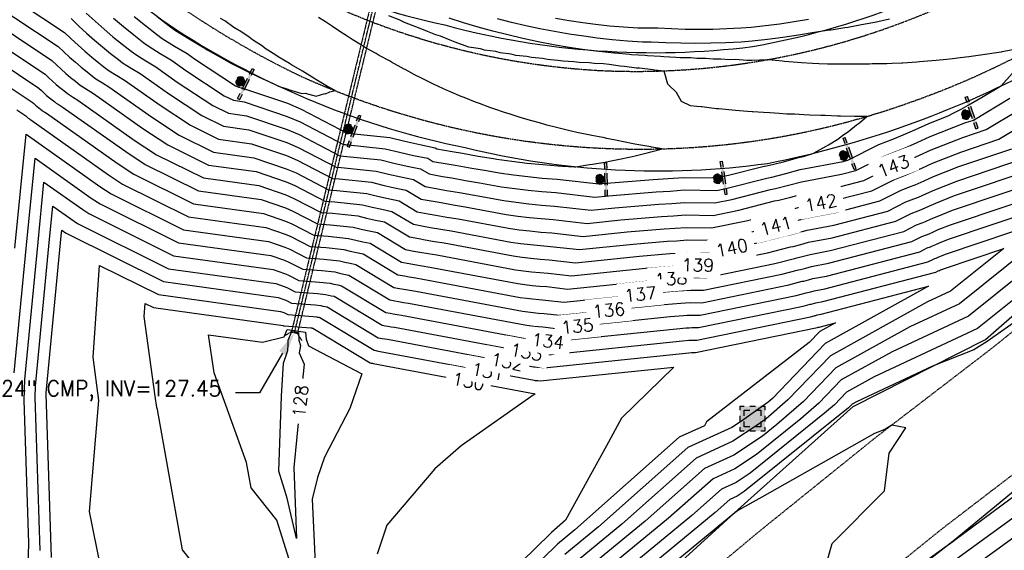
# Model space of a CAD drawing. Header units: feet. Extents: x 351431 to 355879, y 310968 to 329728.
# Tile 8 of 254: x 353544 to 353855, y 313156 to 313323. Entities that reach past the tile are written whole.
import ezdxf

# ---------------------------------------------------------------- set-up
doc = ezdxf.new("R2010")
doc.units = ezdxf.units.FT
doc.header["$MEASUREMENT"] = 0
doc.linetypes.add('D10', pattern=[0.15, 0.1, -0.05])
doc.linetypes.add('D25', pattern=[0.375, 0.25, -0.125])
for name, color, linetype in [('ELTCH-EG2', 253, 'Continuous'), ('ELTCN-EG2', 251, 'Continuous'), ('ELUDC', 153, 'D10'), ('ELYSP', 1, 'D25'), ('ELYSS', 2, 'Continuous'), ('ESFLJ', 5, 'Continuous'), ('ESFS', 153, 'Continuous'), ('ESMask', 155, 'Continuous'), ('ESUD-CMP', 13, 'D10'), ('ETTC', 252, 'Continuous'), ('ETUD', 4, 'Continuous')]:
    doc.layers.add(name, color=color, linetype=linetype)
doc.styles.add('ANNO-TOPO', font='simplex.shx')
doc.styles.add('L80', font='simplex', dxfattribs={"height": 4})

# ---------------------------------------------------------------- blocks, each defined once
blk = doc.blocks.new('ESUFJBOX2')
for points in [[(-0.0787, 0.0535), (-0.0787, 0.0787), (-0.0535, 0.0787)], [(-0.0178, 0.0787), (0.0178, 0.0787)], [(0.0535, 0.0787), (0.0787, 0.0787), (0.0787, 0.0535)], [(-0.0787, -0.0178), (-0.0787, 0.0178)], [(-0.0525, 0.0178), (-0.0525, 0.0525), (-0.0178, 0.0525)], [(0.0178, 0.0525), (0.0525, 0.0525), (0.0525, 0.0178)], [(0.0787, 0.0178), (0.0787, -0.0178)], [(-0.0787, -0.0787), (-0.0787, -0.0535)], [(-0.0525, -0.0525), (-0.0525, -0.0178)], [(-0.0178, -0.0525), (-0.0525, -0.0525)], [(0.0525, -0.0178), (0.0525, -0.0525), (0.0178, -0.0525)], [(0.0787, -0.0535), (0.0787, -0.0787), (0.0535, -0.0787)], [(-0.0535, -0.0787), (-0.0787, -0.0787)], [(0.0178, -0.0787), (-0.0178, -0.0787)]]:
    blk.add_lwpolyline(points)
at = {"layer": 'ESMask'}
blk.add_solid([(-0.0787, -0.0787), (-0.0787, 0.0787), (0.0787, -0.0787), (0.0787, 0.0787)], dxfattribs=at)
blk = doc.blocks.new('ESIPUBSIGN')
at = {"layer": 'ESMask'}
h = blk.add_hatch(color=256, dxfattribs=at)
edge = h.paths.add_edge_path()
edge.add_arc((0, 0), 0.03, 90, 450)
for p, q in [((-0.03, 0.1047), (-0.0447, 0.1047)), ((-0.0447, 0.1047), (-0.0447, 0.066)), ((-0.03, 0.1047), (-0.03, 0.066)), ((-0.0447, 0.0381), (-0.0447, -0.0393)), ((-0.03, 0.0381), (-0.03, -0.0393)), ((-0.0447, -0.0672), (-0.0447, -0.1059)), ((-0.03, -0.1059), (-0.0447, -0.1059)), ((-0.03, -0.0672), (-0.03, -0.1059))]:
    blk.add_line(p, q)
for start, end in [(144.23142, 216.35632), (17.97024, 107.04945), (253.53828, 340.78828)]:
    blk.add_arc((0, 0), 0.03, start, end)
blk.add_solid([(-0.0447, -0.1059), (-0.03, -0.1059), (-0.0447, 0.1047), (-0.03, 0.1047)], dxfattribs=at)

msp = doc.modelspace()

# ---------------------------------------------------------------- linework, layer by layer
at = {"layer": 'ELTCH-EG2', "flags": 128}
for points, elevation in [([(353529.82, 313337.68), (353557.94, 313319.09), (353560.05, 313317.06), (353562.19, 313315.09), (353564.35, 313313.18), (353566.52, 313311.35), (353568.71, 313309.57), (353570.91, 313307.86), (353572.04, 313307.02), (353574.45, 313305.52), (353576.9, 313304.08), (353588.1, 313296.15), (353597.69, 313289.84), (353606.54, 313285.45), (353616.96, 313284.01), (353628.08, 313280.24), (353631.4, 313278.82), (353642.56, 313273.03), (353644.69, 313272.88), (353654.94, 313271.82), (353658.56, 313270.93), (353662.22, 313270.1), (353665.92, 313269.34), (353670.64, 313266.5), (353674.37, 313265.82), (353676.97, 313265.39), (353680.75, 313264.71), (353684.57, 313264.1), (353697.47, 313261.68), (353701.13, 313261.17), (353704.83, 313260.74), (353708.57, 313260.37), (353712.35, 313260.07), (353723.09, 313258.86), (353733.75, 313259.95), (353746.6, 313261.01), (353750.38, 313261.22), (353754.2, 313261.51), (353762.92, 313261.38), (353771.05, 313263.06), (353782.34, 313265.92), (353783.71, 313266.17), (353787.49, 313267.13), (353791.28, 313268.17), (353802.86, 313270.38), (353810.52, 313272.37), (353818.69, 313276.48), (353822.34, 313277.88), (353824.49, 313278.73), (353828.15, 313280.34), (353831.84, 313282.04), (353841.84, 313285.97), (353849.2, 313288.45), (353859.38, 313294.62)], 143), ([(353527.76, 313333.31), (353555.89, 313314.71), (353557.69, 313312.98), (353559.5, 313311.31), (353561.33, 313309.7), (353563.17, 313308.14), (353565.02, 313306.64), (353566.89, 313305.19), (353567.85, 313304.47), (353569.89, 313303.21), (353571.96, 313301.98), (353585.39, 313292.49), (353594.12, 313286.74), (353604.97, 313281.36), (353617.73, 313279.59), (353628.01, 313276.11), (353631.08, 313274.8), (353641.39, 313269.45), (353644, 313269.27), (353653.49, 313268.28), (353656.84, 313267.46), (353660.22, 313266.7), (353663.65, 313265.99), (353669.4, 313262.52), (353672.87, 313261.89), (353675.27, 313261.49), (353678.78, 313260.86), (353682.33, 313260.29), (353698.21, 313257.32), (353701.58, 313256.85), (353705, 313256.45), (353708.45, 313256.11), (353711.94, 313255.83), (353721.86, 313254.71), (353735.7, 313256.14), (353747.46, 313257.11), (353750.93, 313257.3), (353754.42, 313257.56), (353762.41, 313257.44), (353773.32, 313259.69), (353783.59, 313262.29), (353784.84, 313262.53), (353788.28, 313263.4), (353791.73, 313264.34), (353802.27, 313266.35), (353813.05, 313269.16), (353820.39, 313272.85), (353823.67, 313274.11), (353825.6, 313274.87), (353828.89, 313276.32), (353832.21, 313277.84), (353841.19, 313281.38), (353853.24, 313285.43), (353862.12, 313290.81)], 142), ([(353530.77, 313325.58), (353553.85, 313310.32), (353555.32, 313308.91), (353556.81, 313307.54), (353558.31, 313306.21), (353559.82, 313304.93), (353561.34, 313303.7), (353562.87, 313302.51), (353563.66, 313301.93), (353565.33, 313300.89), (353567.03, 313299.88), (353582.67, 313288.82), (353590.54, 313283.64), (353603.39, 313277.27), (353618.5, 313275.18), (353627.93, 313271.98), (353630.75, 313270.77), (353640.22, 313265.87), (353643.32, 313265.65), (353652.04, 313264.74), (353655.11, 313263.99), (353658.23, 313263.29), (353661.37, 313262.64), (353668.16, 313258.55), (353671.36, 313257.96), (353673.58, 313257.59), (353676.82, 313257.01), (353680.1, 313256.49), (353698.95, 313252.95), (353702.04, 313252.52), (353705.17, 313252.16), (353708.34, 313251.84), (353711.53, 313251.6), (353720.63, 313250.56), (353737.65, 313252.32), (353748.33, 313253.2), (353751.47, 313253.38), (353754.65, 313253.61), (353761.9, 313253.5), (353775.58, 313256.32), (353784.84, 313258.67), (353785.97, 313258.88), (353789.07, 313259.67), (353792.18, 313260.52), (353801.69, 313262.33), (353815.58, 313265.95), (353822.09, 313269.22), (353825, 313270.34), (353826.72, 313271.02), (353829.63, 313272.3), (353832.57, 313273.65), (353840.54, 313276.79), (353857.27, 313282.41)], 141), ([(353559.98, 313323.48), (353562.42, 313321.13), (353564.88, 313318.86), (353567.37, 313316.67), (353569.87, 313314.55), (353572.39, 313312.51), (353574.93, 313310.54), (353576.24, 313309.56), (353579.01, 313307.84), (353581.83, 313306.17), (353590.82, 313299.81), (353601.26, 313292.94), (353608.12, 313289.54), (353616.19, 313288.42), (353628.16, 313284.37), (353631.73, 313282.84), (353643.74, 313276.61), (353645.37, 313276.5), (353656.4, 313275.35), (353660.29, 313274.4), (353664.22, 313273.51), (353668.2, 313272.69), (353671.88, 313270.48), (353675.88, 313269.75), (353678.66, 313269.28), (353682.71, 313268.56), (353686.81, 313267.9), (353696.73, 313266.04), (353700.67, 313265.5), (353704.65, 313265.03), (353708.68, 313264.63), (353712.75, 313264.31), (353724.33, 313263), (353731.8, 313263.77), (353745.73, 313264.92), (353749.84, 313265.15), (353753.98, 313265.46), (353763.44, 313265.32), (353768.79, 313266.42), (353781.08, 313269.54), (353782.58, 313269.82), (353786.69, 313270.87), (353790.83, 313271.99), (353803.44, 313274.4), (353807.99, 313275.58), (353816.98, 313280.11), (353821.01, 313281.65), (353823.38, 313282.59), (353827.41, 313284.36), (353831.48, 313286.23), (353842.48, 313290.56), (353845.17, 313291.47), (353856.64, 313298.42)], 144), ([(353573.41, 313323.64), (353576.58, 313320.96), (353579.76, 313318.38), (353582.97, 313315.89), (353584.62, 313314.65), (353588.13, 313312.48), (353591.69, 313310.37), (353596.25, 313307.14), (353608.4, 313299.15), (353611.28, 313297.72), (353614.66, 313297.25), (353628.3, 313292.63), (353632.38, 313290.88), (353646.08, 313283.78), (353646.74, 313283.73), (353659.3, 313282.42), (353663.74, 313281.34), (353668.22, 313280.33), (353672.75, 313279.4), (353674.35, 313278.43), (353678.89, 313277.6), (353682.04, 313277.08), (353686.64, 313276.25), (353691.29, 313275.51), (353695.25, 313274.77), (353699.76, 313274.14), (353704.31, 313273.61), (353708.91, 313273.15), (353713.56, 313272.79), (353726.79, 313271.29), (353727.91, 313271.41), (353744, 313272.73), (353748.74, 313273), (353753.53, 313273.36), (353763.21, 313273.21), (353763.68, 313273.27), (353764.28, 313273.36), (353765.07, 313273.5), (353766.16, 313273.71), (353767.77, 313274.04), (353778.58, 313276.78), (353780.33, 313277.11), (353785.11, 313278.33), (353789.92, 313279.64), (353791.42, 313279.92), (353794.78, 313281.04), (353794.86, 313281.07), (353798.62, 313283.18), (353799.33, 313283.67), (353802.32, 313285.48), (353803.83, 313286.61), (353805.85, 313287.92), (353808.27, 313289.91), (353809.18, 313290.54), (353811.45, 313292.6), (353807.96, 313292.64), (353807.57, 313292.63), (353803.15, 313292.73), (353802.24, 313292.72), (353798.33, 313292.87), (353796.9, 313292.88), (353793.48, 313293.06), (353791.55, 313293.09), (353788.62, 313293.29), (353786.2, 313293.37), (353783.74, 313293.57), (353780.83, 313293.7), (353778.84, 313293.89), (353775.47, 313294.1), (353775.29, 313294.11), (353773.77, 313294.18), (353769.99, 313294.49), (353768.89, 313294.56), (353764.68, 313294.99), (353764.01, 313295.05), (353759.35, 313295.61), (353759.11, 313295.64), (353757.76, 313295.75), (353755.79, 313295.94), (353752.95, 313297.33), (353751.31, 313300.18), (353748.64, 313302.76), (353747.46, 313306.92), (353744.34, 313307.26), (353743.95, 313307.28), (353739.61, 313307.82), (353738.7, 313307.88), (353734.85, 313308.41), (353733.48, 313308.52), (353730.06, 313309.04), (353728.3, 313309.22), (353725.35, 313309.27), (353723.8, 313309.48), (353720.52, 313309.59), (353718.83, 313309.85), (353715.53, 313310.02), (353713.87, 313310.32), (353710.53, 313310.55), (353708.93, 313310.88), (353705.55, 313311.17), (353704, 313311.54), (353700.58, 313311.88), (353699.09, 313312.27), (353695.62, 313312.67), (353694.21, 313313.09), (353690.66, 313313.54), (353689.36, 313313.97), (353685.7, 313314.47), (353684.55, 313314.9), (353681.37, 313316.07), (353679.79, 313316.7), (353676.74, 313317.9), (353675.25, 313318.4), (353672.67, 313319.47), (353670.29, 313320.32), (353668.14, 313321.24), (353665.35, 313322.31), (353663.63, 313323.08), (353660.44, 313324.38)], 146), ([(353579.93, 313324.17), (353583.45, 313321.31), (353587, 313318.56), (353588.82, 313317.2), (353592.69, 313314.8), (353596.63, 313312.46), (353598.97, 313310.81), (353611.97, 313302.25), (353612.85, 313301.81), (353613.89, 313301.67), (353628.38, 313296.76), (353632.71, 313294.9), (353647.26, 313287.36), (353647.43, 313287.35), (353660.75, 313285.96), (353665.46, 313284.81), (353670.22, 313283.74), (353675.02, 313282.75), (353675.59, 313282.4), (353680.4, 313281.53), (353683.74, 313280.98), (353688.6, 313280.1), (353693.53, 313279.31), (353694.51, 313279.13), (353699.3, 313278.47), (353704.14, 313277.9), (353709.03, 313277.42), (353713.97, 313277.03), (353715.32, 313276.88), (353719.06, 313276.72), (353719.53, 313276.72), (353723.81, 313277.39), (353724.75, 313277.5), (353728.67, 313278.16), (353728.7, 313278.16), (353730.69, 313278.57), (353733.32, 313279.07), (353736.39, 313279.77), (353738.29, 313280.18), (353742.46, 313281.22), (353743.25, 313281.41), (353746.9, 313282.39), (353743.46, 313282.96), (353743.21, 313282.99), (353738.76, 313283.8), (353738.17, 313283.89), (353734.06, 313284.71), (353733.14, 313284.87), (353729.36, 313285.69), (353728.11, 313285.93), (353728.05, 313285.94), (353724.54, 313286.58), (353723.03, 313286.91), (353719.79, 313287.56), (353718.03, 313287.99), (353715.06, 313288.65), (353713.03, 313289.2), (353710.34, 313289.86), (353708.04, 313290.54), (353705.65, 313291.18), (353703.68, 313291.77), (353701.56, 313292.38), (353698.78, 313293.29), (353696.95, 313293.85), (353693.91, 313294.92), (353692.36, 313295.44), (353689.05, 313296.69), (353687.8, 313297.13), (353684.22, 313298.58), (353683.26, 313298.94), (353679.42, 313300.6), (353678.88, 313300.81), (353674.72, 313302.73), (353674.35, 313302.88), (353669.92, 313305.06), (353669.87, 313305.08), (353669.17, 313305.44), (353665.53, 313307.38), (353665.23, 313307.55), (353661.26, 313309.78), (353660.6, 313310.16), (353657.38, 313311.85), (353656.43, 313312.43), (353653.06, 313314.31), (353651.79, 313315.13), (353648.8, 313316.89), (353647.19, 313317.98), (353644.59, 313319.61), (353642.64, 313321), (353640.44, 313322.45), (353638.21, 313323.81)], 147), ([(353587.21, 313324.19), (353591.02, 313321.24), (353593.01, 313319.74), (353597.26, 313317.12), (353601.56, 313314.56), (353601.69, 313314.47), (353602.95, 313313.64), (353606.75, 313311.5), (353610.72, 313309.37), (353614.89, 313307.23), (353619.26, 313305.09), (353623.84, 313302.96), (353625.54, 313302.2), (353628.44, 313301.23), (353628.71, 313301.16), (353632.93, 313299.84), (353633.95, 313299.92), (353637.42, 313299.06), (353640.15, 313299.82), (353640.38, 313299.79), (353641.78, 313300.38), (353643.4, 313300.75), (353641.68, 313301.72), (353641.59, 313301.78), (353637.36, 313304.27), (353637.02, 313304.49), (353633.07, 313306.93), (353629.62, 313308.91), (353628.99, 313309.33), (353625.44, 313311.45), (353624.7, 313311.99), (353621.32, 313314.09), (353620.46, 313314.75), (353617.27, 313316.83), (353616.28, 313317.62), (353613.28, 313319.66), (353612.69, 313319.99), (353611.47, 313320.7), (353608.53, 313322.75), (353607.25, 313323.53)], 148), ([(353818.69, 313323.3), (353816.31, 313322.79), (353813.99, 313322.29), (353810.98, 313321.7), (353809.25, 313321.37), (353805.6, 313320.73), (353804.5, 313320.54), (353800.18, 313319.88), (353799.71, 313319.81), (353796.25, 313319.34), (353794.86, 313319.07), (353789.89, 313318.23), (353784.97, 313317.49), (353780.09, 313316.85), (353775.26, 313316.32), (353771.72, 313316.08), (353766.92, 313315.84), (353762.14, 313315.7), (353757.39, 313315.65), (353752.68, 313315.7), (353748, 313315.84), (353743.36, 313316.08), (353740.62, 313316.08), (353735.8, 313316.41), (353731.01, 313316.82), (353726.27, 313317.33), (353722.04, 313317.9), (353717.37, 313318.61), (353712.75, 313319.41), (353708.18, 313320.29), (353703.66, 313321.26), (353699.19, 313322.3), (353694.78, 313323.43)], 144), ([(353793.1, 313323.22), (353788.5, 313322.44), (353783.95, 313321.76), (353779.43, 313321.17), (353774.95, 313320.67), (353771.68, 313320.45), (353767.23, 313320.23), (353762.8, 313320.1), (353758.41, 313320.06), (353754.04, 313320.1), (353749.71, 313320.23), (353745.41, 313320.45), (353739.08, 313320.46), (353734.58, 313320.76), (353730.11, 313321.15), (353725.68, 313321.63), (353721.74, 313322.15), (353717.38, 313322.82), (353713.07, 313323.57)], 143), ([(353536.8, 313310.12), (353549.76, 313301.55), (353550.59, 313300.75), (353551.42, 313299.99), (353552.26, 313299.24), (353553.11, 313298.52), (353553.97, 313297.83), (353554.83, 313297.17), (353555.27, 313296.83), (353556.21, 313296.25), (353557.16, 313295.69), (353577.24, 313281.49), (353583.4, 313277.44), (353600.23, 313269.09), (353620.04, 313266.35), (353627.78, 313263.73), (353630.1, 313262.73), (353637.87, 313258.7), (353641.94, 313258.42), (353649.13, 313257.67), (353651.66, 313257.05), (353654.23, 313256.47), (353656.82, 313255.94), (353665.69, 313250.59), (353668.35, 313250.11), (353670.2, 313249.8), (353672.89, 313249.32), (353675.62, 313248.88), (353700.42, 313244.23), (353702.96, 313243.88), (353705.52, 313243.58), (353708.1, 313243.32), (353710.72, 313243.12), (353718.16, 313242.27), (353741.55, 313244.68), (353750.06, 313245.39), (353752.57, 313245.53), (353755.1, 313245.72), (353760.88, 313245.63), (353780.1, 313249.59), (353787.34, 313251.43), (353788.23, 313251.59), (353790.65, 313252.21), (353793.09, 313252.87), (353800.52, 313254.29), (353820.65, 313259.53), (353825.5, 313261.97), (353827.66, 313262.8), (353828.94, 313263.3), (353831.11, 313264.26), (353833.31, 313265.27), (353839.24, 313267.6), (353865.33, 313276.37)], 139), ([(353539.81, 313302.39), (353547.72, 313297.16), (353548.22, 313296.68), (353548.73, 313296.21), (353549.24, 313295.76), (353549.76, 313295.32), (353550.28, 313294.9), (353550.81, 313294.49), (353551.08, 313294.29), (353551.65, 313293.93), (353552.23, 313293.59), (353574.52, 313277.83), (353579.83, 313274.34), (353598.66, 313265), (353620.81, 313261.93), (353627.71, 313259.6), (353629.77, 313258.71), (353636.7, 313255.12), (353641.26, 313254.8), (353647.68, 313254.13), (353649.94, 313253.58), (353652.23, 313253.06), (353654.54, 313252.59), (353664.45, 313246.62), (353666.84, 313246.18), (353668.5, 313245.9), (353670.93, 313245.47), (353673.38, 313245.08), (353701.16, 313239.87), (353703.41, 313239.55), (353705.69, 313239.29), (353707.99, 313239.06), (353710.31, 313238.88), (353716.92, 313238.13), (353743.5, 313240.87), (353750.92, 313241.48), (353753.11, 313241.6), (353755.32, 313241.77), (353760.36, 313241.69), (353782.36, 313246.22), (353788.6, 313247.8), (353789.36, 313247.95), (353791.44, 313248.48), (353793.54, 313249.05), (353799.94, 313250.27), (353823.18, 313256.32), (353827.2, 313258.34), (353828.99, 313259.03), (353830.05, 313259.45), (353831.86, 313260.24), (353833.67, 313261.07), (353838.59, 313263.01), (353869.36, 313273.35)], 138), ([(353542.83, 313294.66), (353545.67, 313292.78), (353545.85, 313292.6), (353546.04, 313292.44), (353546.22, 313292.27), (353546.41, 313292.11), (353546.6, 313291.96), (353546.79, 313291.82), (353546.88, 313291.74), (353547.09, 313291.62), (353547.3, 313291.49), (353571.8, 313274.17), (353576.26, 313271.23), (353597.08, 313260.91), (353621.58, 313257.52), (353627.63, 313255.47), (353629.44, 313254.69), (353635.52, 313251.54), (353640.57, 313251.19), (353646.22, 313250.6), (353648.22, 313250.11), (353650.23, 313249.66), (353652.27, 313249.24), (353663.21, 313242.64), (353665.33, 313242.25), (353666.81, 313242.01), (353668.96, 313241.62), (353671.14, 313241.27), (353701.9, 313235.5), (353703.87, 313235.23), (353705.86, 313235), (353707.87, 313234.8), (353709.91, 313234.64), (353715.69, 313233.98), (353745.44, 313237.05), (353751.79, 313237.57), (353753.66, 313237.68), (353755.54, 313237.82), (353759.85, 313237.75), (353784.62, 313242.86), (353789.85, 313244.18), (353790.48, 313244.3), (353792.23, 313244.75), (353793.99, 313245.22), (353799.35, 313246.25), (353825.71, 313253.1), (353828.9, 313254.71), (353830.33, 313255.26), (353831.17, 313255.59), (353832.6, 313256.22), (353834.04, 313256.88), (353837.94, 313258.42), (353873.4, 313270.33)], 137), ([(353542.24, 313251.02), (353545.76, 313287), (353569.09, 313270.5), (353572.69, 313268.13), (353595.5, 313256.82), (353622.35, 313253.1), (353627.56, 313251.34), (353629.12, 313250.67), (353634.35, 313247.96), (353639.89, 313247.57), (353644.77, 313247.06), (353646.49, 313246.64), (353648.23, 313246.25), (353649.99, 313245.89), (353661.97, 313238.66), (353663.83, 313238.32), (353665.12, 313238.11), (353667, 313237.77), (353668.9, 313237.47), (353702.64, 313231.14), (353704.33, 313230.91), (353706.03, 313230.71), (353707.76, 313230.54), (353709.5, 313230.4), (353714.46, 313229.84), (353747.39, 313233.23), (353752.65, 313233.67), (353754.2, 313233.75), (353755.77, 313233.87), (353759.34, 313233.82), (353786.88, 313239.49), (353791.1, 313240.56), (353791.61, 313240.66), (353793.02, 313241.01), (353794.44, 313241.4), (353798.77, 313242.23), (353828.24, 313249.89), (353830.6, 313251.08), (353831.66, 313251.49), (353832.28, 313251.73), (353833.34, 313252.2), (353834.41, 313252.69), (353837.29, 313253.83), (353877.43, 313267.31)], 136), ([(353546.45, 313150.42), (353546.61, 313157.89), (353545.13, 313203.05), (353545.37, 313209.56), (353549.56, 313252.94), (353551.4, 313271.84), (353563.65, 313263.18), (353565.54, 313261.93), (353592.35, 313248.64), (353623.88, 313244.27), (353627.41, 313243.08), (353628.46, 313242.63), (353632, 313240.79), (353638.52, 313240.34), (353641.86, 313239.99), (353643.04, 313239.7), (353644.24, 313239.43), (353645.44, 313239.18), (353659.49, 313230.71), (353660.82, 313230.47), (353661.73, 313230.32), (353663.07, 313230.08), (353664.42, 313229.86), (353704.12, 313222.41), (353705.24, 313222.26), (353706.38, 313222.13), (353707.53, 313222.01), (353708.69, 313221.92), (353711.99, 313221.55), (353751.29, 313225.6), (353754.38, 313225.85), (353755.3, 313225.9), (353756.21, 313225.97), (353758.32, 313225.94), (353791.4, 313232.76), (353793.6, 313233.31), (353793.87, 313233.36), (353794.61, 313233.55), (353795.35, 313233.75), (353797.6, 313234.18), (353833.3, 313243.47), (353834.01, 313243.83), (353834.32, 313243.95), (353834.51, 313244.02), (353834.82, 313244.16), (353835.14, 313244.3), (353836, 313244.64), (353854.82, 313250.97), (353837.88, 313237.43), (353830.69, 313234.08), (353800.02, 313217.08), (353786.55, 313203.1), (353779.7, 313197.19), (353776.83, 313195.15), (353769.13, 313190.05), (353757.55, 313184.78), (353734.02, 313163.95), (353718.43, 313151.11)], 134), ([(353550.19, 313155.63), (353548.6, 313204.02), (353548.73, 313207.43), (353553.21, 313253.91), (353554.23, 313264.25), (353560.94, 313259.51), (353561.97, 313258.83), (353590.77, 313244.55), (353624.65, 313239.86), (353627.34, 313238.95), (353628.14, 313238.61), (353630.83, 313237.21), (353637.83, 313236.72), (353640.41, 313236.45), (353641.32, 313236.23), (353642.24, 313236.02), (353643.17, 313235.83), (353658.26, 313226.73), (353659.31, 313226.54), (353660.04, 313226.42), (353661.11, 313226.23), (353662.19, 313226.06), (353704.86, 313218.05), (353705.7, 313217.94), (353706.55, 313217.83), (353707.41, 313217.75), (353708.28, 313217.68), (353710.76, 313217.4), (353753.24, 313221.78), (353755.25, 313221.94), (353755.84, 313221.98), (353756.44, 313222.02), (353757.8, 313222), (353793.66, 313229.39), (353794.85, 313229.69), (353795, 313229.72), (353795.4, 313229.82), (353795.8, 313229.93), (353797.02, 313230.16), (353830.95, 313238.99), (353798.33, 313220.91), (353781.64, 313203.6), (353780.25, 313202.4), (353771.86, 313196.41), (353768.79, 313194.38), (353754.89, 313188.05), (353726.63, 313163.04), (353716.08, 313154.35)], 133), ([(353553.77, 313153.37), (353552.08, 313204.98), (353552.09, 313205.31), (353556.87, 313254.87), (353557.05, 313256.67), (353558.22, 313255.85), (353558.4, 313255.73), (353589.19, 313240.46), (353625.42, 313235.44), (353627.26, 313234.82), (353627.81, 313234.59), (353629.66, 313233.63), (353637.15, 313233.1), (353638.96, 313232.92), (353639.59, 313232.76), (353640.24, 313232.61), (353640.89, 313232.48), (353657.02, 313222.76), (353657.8, 313222.61), (353658.35, 313222.52), (353659.14, 313222.38), (353659.95, 313222.25), (353705.59, 313213.69), (353706.16, 313213.61), (353706.72, 313213.54), (353707.3, 313213.49), (353707.88, 313213.44), (353709.52, 313213.26), (353755.19, 313217.96), (353756.11, 313218.04), (353756.39, 313218.05), (353756.66, 313218.07), (353757.29, 313218.06), (353795.93, 313226.02), (353796.11, 313226.07), (353796.13, 313226.07), (353796.19, 313226.09), (353796.25, 313226.11), (353796.43, 313226.14), (353801.59, 313227.48), (353796.63, 313224.74), (353793.24, 313221.21), (353760.76, 313196.16), (353760.2, 313194.95), (353752.22, 313191.32), (353719.24, 313162.13), (353713.73, 313157.59), (353681.81, 313126.46)], 132), ([(353870.84, 313251.33), (353843.62, 313229.58), (353819.46, 313218.32), (353803.41, 313209.42), (353796.36, 313202.11), (353790.58, 313197.12), (353776.57, 313185.86), (353769.81, 313181.39), (353762.88, 313178.24), (353748.8, 313165.77), (353723.12, 313144.62), (353707.94, 313129.82), (353688.02, 313109.35), (353669.38, 313092.05), (353662.9, 313084.6), (353650.08, 313066.23), (353646.17, 313054.89), (353624.71, 313026.94), (353616.25, 313024.93), (353597.16, 312997.65), (353584.8, 312977.26), (353570.69, 312948.37)], 136), ([(353569.33, 313150.16), (353565.76, 313167.91), (353568.8, 313202.89), (353566.92, 313216.61), (353569, 313245.6), (353587.61, 313236.37), (353626.19, 313231.03), (353627.19, 313230.69), (353627.48, 313230.56), (353628.48, 313230.05), (353636.46, 313229.49), (353637.5, 313229.38), (353637.87, 313229.29), (353638.24, 313229.21), (353638.62, 313229.13), (353655.78, 313218.78), (353656.3, 313218.69), (353656.66, 313218.63), (353657.18, 313218.53), (353657.71, 313218.45), (353706.33, 313209.33), (353706.61, 313209.29), (353706.89, 313209.25), (353707.18, 313209.23), (353707.47, 313209.2), (353708.29, 313209.11), (353750.51, 313213.46), (353733.94, 313197.4), (353729.19, 313188.66), (353716.25, 313165.11), (353711.85, 313161.22), (353711.38, 313160.83), (353675.27, 313125.62)], 131), ([(353882.75, 313244.89), (353849.51, 313221.59), (353845.29, 313218.95), (353832.22, 313213.74), (353808.23, 313202.56), (353806.8, 313201.77), (353806.17, 313201.11), (353805.66, 313200.67), (353772.72, 313174.21), (353770.5, 313172.73), (353768.21, 313171.69), (353763.57, 313167.59), (353727.82, 313138.14)], 138), ([(353859.14, 313235.77), (353846.49, 313225.65), (353813.85, 313210.44), (353805.11, 313205.6), (353801.27, 313201.61), (353798.12, 313198.9), (353774.64, 313180.03), (353770.15, 313177.06), (353765.55, 313174.97), (353756.18, 313166.68), (353725.47, 313141.38), (353714.48, 313130.66), (353690.9, 313106.44), (353668.84, 313085.97), (353668.55, 313085.63), (353653.42, 313063.95), (353650.42, 313055.27), (353626.12, 313023.61), (353619.5, 313022.04), (353604.57, 313000.7), (353588.82, 312974.72), (353577.94, 312952.45)], 137), ([(353628.96, 313152.71), (353625.01, 313165.11), (353616.85, 313175.4), (353615.42, 313183.36), (353605.16, 313211.68), (353603.38, 313223.69), (353620.52, 313221.33), (353627.32, 313223.08), (353628.31, 313225.32), (353634.09, 313224.53), (353634.23, 313222.32), (353635.05, 313220.21), (353651.92, 313211.37), (353648.07, 313200.4), (353640.03, 313185.01), (353637.91, 313178.58), (353636.16, 313171.76), (353637.36, 313147.08)], 129), ([(353628.32, 313172.1), (353625.59, 313180.65), (353626.53, 313204.27), (353627.09, 313214.72), (353628.5, 313218.77), (353628.56, 313220.63), (353628.57, 313221.96), (353629.79, 313224.72), (353631.84, 313224.44), (353632, 313222), (353632.46, 313220.31), (353632.05, 313218.01), (353633.68, 313214.44), (353632.28, 313201.18), (353630.4, 313181.83), (353631.21, 313159.36), (353628.32, 313172.1)], 128), ([(353629.93, 312869.02), (353632.59, 312880.76), (353641.19, 312904.43), (353642.18, 312912.37), (353643.6, 312914.54), (353649.83, 312929.79), (353655.19, 312936.94), (353664.51, 312955.71), (353677.7, 312980.82), (353694.94, 313005.25), (353707.56, 313020.39), (353728.2, 313046.07), (353740.37, 313060.06), (353750.89, 313071.54), (353768.76, 313089.54), (353785.44, 313104.35), (353807.54, 313123.04), (353826.97, 313137.19), (353844.85, 313150.29), (353879.81, 313175.73), (353884.46, 313179.18), (353887.98, 313181.73), (353910.83, 313198.23)], 136), ([(353798.53, 313150.76), (353800.54, 313157.81), (353817.05, 313174.39), (353818.57, 313186.32), (353823.83, 313194.34), (353819.37, 313195.2), (353817.14, 313193.8), (353813.95, 313192.53), (353778.35, 313172.45), (353770.97, 313168.3), (353769.74, 313167.49), (353730.17, 313134.9)], 139), ([(353613.74, 312844.13), (353620.71, 312873), (353621.63, 312877.03), (353634.67, 312912.96), (353634.87, 312914.51), (353635.14, 312914.94), (353645.72, 312940.81), (353646.57, 312941.94), (353648.05, 312944.92), (353669.62, 312985.97), (353697.79, 313025.9), (353699.07, 313027.44), (353712.36, 313043.98), (353720.11, 313054.12), (353730.78, 313067.75), (353743.57, 313080.8), (353761.03, 313098.51), (353780.73, 313114.9), (353800.26, 313130.73), (353836.15, 313156.61), (353838.64, 313158.42), (353838.82, 313158.55), (353839.16, 313158.8), (353877.84, 313187.48)], 138), ([(353619.88, 312848.49), (353625.32, 312871.01), (353627.11, 312878.89), (353637.93, 312908.69), (353638.52, 312913.44), (353639.37, 312914.74), (353647.78, 312935.3), (353650.88, 312939.44), (353656.28, 312950.32), (353673.66, 312983.4), (353696.36, 313015.58), (353703.32, 313023.92), (353730.71, 313057.99), (353735.64, 313063.66), (353739.9, 313068.32), (353765.2, 313093.79), (353770.92, 313098.87), (353803.85, 313126.73), (353832.8, 313147.8), (353841.83, 313154.42), (353859.49, 313167.26)], 137)]:
    msp.add_lwpolyline(points, dxfattribs=dict(at, elevation=elevation))
at = {"layer": 'ELTCN-EG2', "flags": 128}
for points, elevation in [([(353564.79, 313325.21), (353567.58, 313322.64), (353570.39, 313320.15), (353573.22, 313317.76), (353576.08, 313315.44), (353578.95, 313313.21), (353580.43, 313312.11), (353583.57, 313310.16), (353586.76, 313308.27), (353593.54, 313303.48), (353604.83, 313296.04), (353609.7, 313293.63), (353615.43, 313292.84), (353628.23, 313288.5), (353632.06, 313286.86), (353644.91, 313280.2), (353646.06, 313280.12), (353657.85, 313278.89), (353662.01, 313277.87), (353666.22, 313276.92), (353670.47, 313276.05), (353673.12, 313274.45), (353677.39, 313273.67), (353680.35, 313273.18), (353684.68, 313272.4), (353689.05, 313271.7), (353695.99, 313270.4), (353700.21, 313269.82), (353704.48, 313269.32), (353708.8, 313268.89), (353713.16, 313268.55), (353725.56, 313267.15), (353729.85, 313267.59), (353744.87, 313268.83), (353749.29, 313269.07), (353753.75, 313269.41), (353763.95, 313269.26), (353766.53, 313269.79), (353779.83, 313273.16), (353781.46, 313273.46), (353785.9, 313274.6), (353790.37, 313275.81), (353804.02, 313278.42), (353805.46, 313278.79), (353815.28, 313283.74), (353819.67, 313285.42), (353822.26, 313286.44), (353826.67, 313288.38), (353831.11, 313290.42), (353837.15, 313292.8), (353838.97, 313293.73), (353841.26, 313294.95), (353844.23, 313296.59), (353848.24, 313298.89), (353853.78, 313302.16), (353853.88, 313302.26), (353853.93, 313302.31), (353857.39, 313306.12)], 145), ([(353858.27, 313313.74), (353854.19, 313312.98), (353853.93, 313312.94), (353852.43, 313312.71), (353848.87, 313312.12), (353846.72, 313311.82), (353843.75, 313311.39), (353840.95, 313311.06), (353838.6, 313310.77), (353836.7, 313310.56), (353833.4, 313310.24), (353832.01, 313310.11), (353828.17, 313309.81), (353827.3, 313309.74), (353822.89, 313309.47), (353822.84, 313309.47), (353822.51, 313309.45), (353819.49, 313309.32), (353817.83, 313309.26), (353817.6, 313309.25), (353813.19, 313309.17), (353812.31, 313309.15), (353808.52, 313309.14), (353806.99, 313309.14), (353806.92, 313309.13), (353803.77, 313309.09), (353801.62, 313309.13), (353799.07, 313309.15), (353796.28, 313309.26), (353794.34, 313309.32), (353790.89, 313309.54), (353789.6, 313309.6), (353785.47, 313309.96), (353784.84, 313310.01), (353780.45, 313310.49), (353780.06, 313310.47), (353780, 313310.47), (353775.16, 313310.24), (353774.23, 313310.31), (353773.59, 313310.29), (353769.95, 313310.57), (353768.23, 313310.52), (353765.33, 313310.74), (353762.95, 313310.71), (353760.63, 313310.9), (353757.71, 313310.9), (353755.88, 313311.06), (353752.52, 313311.11), (353751.07, 313311.26), (353747.35, 313311.38), (353746.24, 313311.5), (353742.21, 313311.69), (353741.38, 313311.8), (353737.09, 313312.08), (353736.5, 313312.16), (353731.99, 313312.53), (353731.61, 313312.59), (353726.91, 313313.07), (353726.72, 313313.07), (353722.35, 313313.64), (353722.32, 313313.64), (353721.58, 313313.76), (353717.36, 313314.4), (353712.43, 313315.25), (353707.56, 313316.19), (353702.74, 313317.22), (353697.97, 313318.34), (353693.26, 313319.54), (353688.61, 313320.83), (353684.02, 313322.2), (353679.49, 313323.65)], 145), ([(353533.79, 313317.85), (353551.8, 313305.93), (353552.95, 313304.83), (353554.11, 313303.76), (353555.29, 313302.73), (353556.46, 313301.73), (353557.65, 313300.77), (353558.85, 313299.84), (353559.46, 313299.38), (353560.77, 313298.57), (353562.1, 313297.78), (353579.95, 313285.16), (353586.97, 313280.54), (353601.81, 313273.18), (353619.27, 313270.76), (353627.86, 313267.85), (353630.42, 313266.75), (353639.04, 313262.29), (353642.63, 313262.03), (353650.58, 313261.21), (353653.39, 313260.52), (353656.23, 313259.88), (353659.09, 313259.29), (353666.92, 313254.57), (353669.85, 313254.04), (353671.89, 313253.7), (353674.86, 313253.16), (353677.86, 313252.68), (353699.68, 313248.59), (353702.5, 313248.2), (353705.34, 313247.87), (353708.22, 313247.58), (353711.13, 313247.36), (353719.39, 313246.42), (353739.6, 313248.5), (353749.19, 313249.29), (353752.02, 313249.45), (353754.87, 313249.67), (353761.39, 313249.57), (353777.84, 313252.96), (353786.09, 313255.05), (353787.1, 313255.24), (353789.86, 313255.94), (353792.63, 313256.7), (353801.1, 313258.31), (353818.11, 313262.74), (353823.79, 313265.6), (353826.33, 313266.57), (353827.83, 313267.16), (353830.37, 313268.28), (353832.94, 313269.46), (353839.89, 313272.19), (353861.3, 313279.39)], 140), ([(353542.01, 313211.68), (353545.9, 313251.98), (353548.58, 313279.42), (353566.37, 313266.84), (353569.12, 313265.03), (353593.92, 313252.73), (353623.12, 313248.69), (353627.48, 313247.21), (353628.79, 313246.65), (353633.18, 313244.38), (353639.2, 313243.95), (353643.32, 313243.53), (353644.77, 313243.17), (353646.23, 313242.84), (353647.72, 313242.53), (353660.73, 313234.69), (353662.32, 313234.4), (353663.43, 313234.21), (353665.04, 313233.92), (353666.66, 313233.66), (353703.38, 313226.78), (353704.78, 313226.58), (353706.21, 313226.42), (353707.64, 313226.27), (353709.09, 313226.16), (353713.22, 313225.69), (353749.34, 313229.41), (353753.52, 313229.76), (353754.75, 313229.83), (353755.99, 313229.92), (353758.83, 313229.88), (353789.14, 313236.12), (353792.35, 313236.94), (353792.74, 313237.01), (353793.81, 313237.28), (353794.89, 313237.58), (353798.19, 313238.21), (353830.77, 313246.68), (353832.3, 313247.45), (353832.99, 313247.72), (353833.39, 313247.88), (353834.08, 313248.18), (353834.77, 313248.5), (353836.65, 313249.23), (353877.69, 313263.03), (353840.75, 313233.5), (353825.08, 313226.2), (353801.72, 313213.25), (353791.45, 313202.61), (353783.04, 313195.35), (353778.49, 313191.69), (353769.47, 313185.72), (353760.22, 313181.51), (353741.41, 313164.86), (353720.77, 313147.86)], 135), ([(353601.71, 313147.64), (353595.24, 313155.8), (353587.29, 313200.11), (353587.06, 313200.75), (353586.54, 313204.28), (353583.09, 313229.47), (353583.39, 313233.6), (353586.04, 313232.28), (353626.96, 313226.61), (353627.11, 313226.56), (353627.16, 313226.54), (353627.31, 313226.46), (353635.78, 313225.87), (353636.05, 313225.84), (353636.15, 313225.82), (353636.24, 313225.8), (353636.34, 313225.78), (353654.54, 313214.8), (353654.79, 313214.76), (353654.96, 313214.73), (353655.21, 313214.68), (353655.47, 313214.64), (353706.66, 313205.04), (353706.31, 313204.79), (353683.26, 313188.65), (353674.94, 313181.37), (353659.73, 313163.59), (353656.73, 313154.48)], 130)]:
    msp.add_lwpolyline(points, dxfattribs=dict(at, elevation=elevation))
at = {"layer": 'ELUDC', "flags": 128}
msp.add_lwpolyline([(353630.61, 313224.38), (353672.52, 313397.12)], dxfattribs=at)
at = {"layer": 'ELYSP', "flags": 128}
for points in [[(353352.69, 313729.71), (353388.26, 313730.72), (353443.35, 313732.1), (353494.66, 313732.65), (353531.52, 313733.64), (353545.63, 313733.68), (353592.83, 313734.09), (353638.13, 313733.31), (353685.16, 313731.27), (353732.48, 313727.84), (353778.53, 313724.35), (353827.68, 313720.75), (353872.82, 313717.17, -0.160636), (353961.02, 313681.69, -0.04092), (353968.07, 313672.83, -0.03045), (353971.44, 313667.71, -0.156442), (353981.78, 313621.36, -0.091334), (353979.42, 313612.04), (353978.96, 313609.66), (353977.66, 313580.81), (353975.91, 313537.1, -0.109879), (353951.92, 313439.62, -0.100114), (353898.51, 313368.65, -0.099137), (353819.22, 313320.93, -0.096961), (353729.14, 313306.91, -0.094211), (353642.97, 313327.41, -0.101229), (353572.91, 313379.77), (353550.18, 313415.14), (353540.4, 313428.72), (353530.22, 313447.37), (353517.99, 313475.31), (353505.36, 313513.87), (353499.01, 313545.75), (353496.09, 313567.18), (353493.55, 313617.44), (353493.1, 313667.61), (353492.94, 313717.66), (353492.73, 313767.24), (353492.65, 313817.37), (353492.4, 313867.28), (353492.55, 313917.49), (353492.73, 313966.89), (353492.69, 314017.34), (353492.67, 314067.93), (353493.07, 314117.32), (353493.05, 314167.88), (353493.2, 314191), (353493.54, 314241.18), (353494.18, 314291.27), (353494.94, 314341.01), (353495.57, 314390.72), (353496.34, 314441.02), (353497.39, 314490.61), (353498.08, 314541.02), (353499.39, 314591.34), (353500.87, 314640.86), (353503.35, 314667.26), (353501.64, 314671.27)], [(353502.55, 312282.53), (353505.84, 312282.79), (353508.07, 312288.57), (353511.27, 312320.72), (353515.9, 312371.42), (353520.49, 312420.56), (353524.53, 312470.27), (353528.57, 312521.03), (353529.4, 312532.27), (353535.79, 312608.32), (353539.08, 312648.7), (353543.32, 312697.42), (353548.1, 312747.12), (353554.89, 312798.08), (353565.81, 312848.88), (353577.77, 312888.94), (353594.3, 312929.61), (353610.08, 312962.38), (353635.77, 313008.11), (353668.1, 313053.23), (353703.17, 313094.16), (353736.6, 313127.4), (353776.61, 313160.92), (353814.69, 313191.61), (353851.17, 313219.56), (353891.71, 313252.07), (353924.79, 313280.73), (353960.51, 313319.32), (353985.04, 313355.8), (354006.8, 313407.21), (354022.8, 313448.37), (354038.7, 313494.49), (354046.67, 313528.61), (354052.24, 313574.97), (354053.72, 313609.99), (354052.96, 313622.68), (354053.78, 313628.44, 0.087959), (354056.55, 313641.45), (354059.55, 313695.08), (354059.93, 313700.96), (354060.29, 313705.97, 0.385687), (354052.34, 313716.78), (354016.55, 313718.81), (353980.4, 313720.68), (353971.93, 313720.29), (353970.92, 313719.69), (353969.9, 313719.01), (353968.75, 313718.15), (353968.18, 313717.66), (353967.64, 313717.15), (353967.15, 313716.61), (353966.74, 313716.07), (353966.41, 313715.51), (353966.12, 313714.89), (353965.88, 313714.29), (353965.68, 313713.68), (353965.52, 313713.08), (353965.4, 313712.49), (353965.32, 313711.89), (353965.27, 313711.28), (353965.25, 313710.67), (353965.26, 313710.06), (353965.37, 313708.79), (353965.59, 313707.47), (353965.73, 313706.98), (353965.93, 313706.47), (353966.2, 313705.96), (353966.52, 313705.46), (353967.21, 313704.51), (353967.91, 313703.69), (353968.89, 313702.69), (353979.38, 313692.77), (353981.26, 313690.51), (353983.02, 313688.27), (353983.96, 313686.95), (353985.85, 313684.04), (353987.8, 313681.14), (353988.24, 313680.41), (353988.87, 313679.18), (353990.67, 313675.33), (353994.03, 313668.29), (353994.81, 313666.57), (353995.57, 313664.84), (353996.3, 313663.07), (353997, 313661.25), (353997.68, 313659.36), (353998.32, 313657.38), (353998.93, 313655.31), (353999.51, 313653.07), (354000.03, 313650.64), (354000.51, 313648.09), (354000.94, 313645.47), (354001.32, 313642.86), (354001.66, 313640.32), (354002.19, 313635.69), (354002.55, 313632.09), (354002.74, 313629.77), (354004.58, 313610.13), (354002.35, 313576.6)], [(353583.01, 312369.27), (353580.69, 312416.27), (353580.58, 312458.84), (353580.17, 312508.63), (353580.44, 312561.33), (353580.89, 312605.33), (353580.92, 312647.1), (353580.8, 312697.3), (353583.1, 312744.39), (353590.27, 312792.56), (353600.87, 312840.73), (353611.87, 312876.4), (353628.31, 312917.28), (353641.38, 312944.4), (353665.89, 312988.39), (353695.61, 313030.23), (353728.97, 313069.56), (353759.7, 313099.96), (353798.71, 313133), (353835.56, 313162.68), (353874.09, 313192.13), (353913.96, 313224.16), (353949.47, 313254.91), (353987.9, 313295.88), (354017.51, 313335.89), (354046.99, 313386.89), (354067.33, 313432.32), (354084.06, 313480.43), (354098.11, 313520.26), (354099.77, 313524.69), (354099.33, 313535.03), (354103.8, 313576.04), (354106.58, 313624.27), (354107.85, 313647.2, -0.406198), (354176.6, 313708.38), (354199.9, 313705.55)], [(353502.26, 312282.36), (353501.97, 312317.41), (353501.96, 312367.49), (353502.22, 312417.83), (353502.09, 312467.81), (353502.04, 312517.52), (353501.84, 312567.84), (353501.67, 312617.71), (353501.1, 312667.75), (353500.88, 312717.57), (353500.54, 312767.6), (353499.97, 312817.63), (353499.05, 312867.64), (353498.12, 312918.05), (353497.24, 312967.94), (353496.57, 313017.67), (353496.14, 313067.69), (353495.32, 313117.59), (353494.44, 313167.7), (353493.4, 313217.6), (353492.47, 313267.59), (353491.56, 313317.64), (353490.51, 313367.7), (353490.45, 313384.82), (353494.23, 313389.15), (353501.93, 313395.32), (353510.91, 313396.17), (353519.39, 313395.01), (353524.55, 313392.22), (353534.34, 313381.25), (353550.88, 313363.45, 0.085353), (353632.38, 313305.4, 0.094612), (353728.24, 313282.56, 0.10022), (353827.69, 313297.97, 0.098581), (353914.97, 313350.45, 0.105913), (353976.28, 313433.12, 0.104216), (354000.05, 313534.72), (354002.35, 313576.6)]]:
    msp.add_lwpolyline(points, format="xyb", dxfattribs=at)
at = {"layer": 'ELYSS', "flags": 128}
for points in [[(353497.61, 313667.51), (353500.51, 313618.41), (353502.81, 313569.53), (353508.37, 313522.98), (353522.98, 313480.15), (353540.65, 313438.07, 0.11558), (353591.25, 313365.76, 0.135312), (353678.08, 313321.5, 0.096993), (353775.38, 313314.66, 0.094778), (353865.31, 313349.26, 0.0962), (353934.64, 313416.79, 0.089535), (353968.22, 313507.64), (353972.16, 313537.9)], [(353501.91, 312855.04), (353500.85, 312904.36), (353500.66, 312946), (353499.69, 312996.42), (353499.32, 313047.68), (353498.46, 313089.65), (353498.05, 313141.21), (353496.53, 313189.51), (353498.16, 313239.41), (353498.45, 313288.61), (353497.99, 313342.5), (353498.79, 313382.83), (353506.27, 313391.36), (353518.78, 313389.78), (353529.8, 313382.67, 0.095172), (353593.34, 313319.95, 0.093176), (353684.51, 313282.77, 0.094934), (353780.11, 313277.8, 0.07348), (353865.28, 313307.94, 0.102957), (353940.71, 313365.63, 0.099229), (353987.96, 313452.97, 0.091047), (354006.65, 313545.38), (354008.98, 313577.4)]]:
    msp.add_lwpolyline(points, format="xyb", dxfattribs=at)
for points in [[(353560.74, 312850.27), (353572.81, 312891.2), (353588.8, 312931.55), (353602.32, 312966.19), (353631.18, 313011.64), (353664.34, 313056.5), (353699.11, 313098.16), (353731.64, 313132.87), (353770.83, 313168.48), (353807.13, 313201.02), (353848.98, 313222.24), (353888.31, 313256.53), (353920.72, 313284.79), (353956.75, 313322.28), (353982.86, 313359.11), (354004.86, 313408.04), (354020.81, 313448.87), (354033.87, 313495.61), (354043.16, 313529.18), (354048.14, 313575.08), (354047.73, 313608.9)], [(353606.43, 312838.94), (353615.89, 312875.08), (353633.09, 312915.03), (353644.95, 312942.88), (353668.54, 312986.66), (353698.11, 313028.24), (353732.41, 313066.12), (353763.34, 313096.01), (353801.15, 313129.42), (353838.76, 313158.63), (353876.28, 313189.44), (353916.23, 313221.52), (353951.18, 313252.91), (353992.71, 313291.27), (354020.83, 313333.54), (354050.7, 313384.9), (354070.44, 313430.95), (354086.76, 313480.04), (354105.03, 313518)]]:
    msp.add_lwpolyline(points, dxfattribs=at)
at = {"layer": 'ESUD-CMP'}
for p, q in [((353629.63, 313224.62), (353627.22, 313223.15)), ((353633.05, 313221.73), (353631.58, 313224.15))]:
    msp.add_line(p, q, dxfattribs=at)
at = {"layer": 'ESUD-CMP', "flags": 128}
msp.add_lwpolyline([(353671.55, 313397.35), (353629.63, 313224.62), (353631.58, 313224.15), (353673.49, 313396.88)], close=True, dxfattribs=at)
at = {"layer": 'ETUD', "linetype": 'ByBlock', "lineweight": -2}
msp.add_line((353619.49, 313205.35), (353611.99, 313205.35), dxfattribs=at)
msp.add_lwpolyline([(353626.82, 313217.91), (353619.49, 313205.35)], dxfattribs=at)
at = {"layer": 'ETUD'}
msp.add_solid([(353625.74, 313218.54), (353630.61, 313224.38), (353627.9, 313217.28)], dxfattribs=at)

# ---------------------------------------------------------------- block references
at = {"layer": 'ESFLJ', "xscale": 50, "yscale": 50, "zscale": 50}
msp.add_blockref('ESUFJBOX2', (353775.36, 313197.21), dxfattribs=at)
at = {"layer": 'ESFS'}
for p, xscale, yscale, zscale, rotation in [((353613.55, 313303.61), 49.99999999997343, 49.99999999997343, 49.99999999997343, 154.075335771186), ((353842.86, 313293.2), 49.99999999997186, 49.99999999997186, 49.99999999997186, 198.5805452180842), ((353647.66, 313288.61), 49.99999999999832, 49.99999999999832, 49.99999999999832, 159.7384190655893), ((353804.29, 313280.27), 49.99999999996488, 49.99999999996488, 49.99999999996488, 199.2732426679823), ((353727.22, 313272.74), 50.00000000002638, 50.00000000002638, 50.00000000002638, 181.1373245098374), ((353764.42, 313272.93), 49.99999999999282, 49.99999999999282, 49.99999999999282, 188.3876406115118)]:
    msp.add_blockref('ESIPUBSIGN', p, dxfattribs=dict(at, xscale=xscale, yscale=yscale, zscale=zscale, rotation=rotation))

# ---------------------------------------------------------------- texts
at = {"layer": 'ETUD', "insert": (353607.49, 313209.28), "char_height": 5, "attachment_point": 3, "style": 'ANNO-TOPO'}
msp.add_mtext('24" CMP, INV=127.45', dxfattribs=at)

# ---------------------------------------------------------------- next in the draw order: texts
at = {"layer": 'ETTC', "char_height": 4, "attachment_point": 5, "style": 'L80', "bg_fill": 3, "box_fill_scale": 1.5, "bg_fill_color": 256, "bg_fill_true_color": 13158600}
for s, insert, rotation, bg_fill_transparency in [('{143}', (353819.89, 313276.94, 143), 20.9143, 72305), ('{142}', (353796.97, 313265.34, 142), 10.8055, 9497796), ('{141}', (353782.72, 313258.13, 141), 14.2303, 9497920), ('{140}', (353768.81, 313251.1, 140), 11.6419, 9492348), ('{138}', (353749.58, 313241.37, 138), 4.7187, 9497988), ('{130}', (353685.59, 313208.99, 130), 349.3766, 9498372), ('{128}', (353632.44, 313202.74, 128), 83.9534, 0)]:
    msp.add_mtext(s, dxfattribs=dict(at, insert=insert, rotation=rotation, bg_fill_transparency=bg_fill_transparency))

# ---------------------------------------------------------------- next in the draw order: texts
for s, insert, rotation, bg_fill_transparency in [('{139}', (353758.09, 313245.67, 139), 359.1279, 72281), ('{131}', (353691.68, 313212.07, 131), 349.3766, 72233)]:
    msp.add_mtext(s, dxfattribs=dict(at, insert=insert, rotation=rotation, bg_fill_transparency=bg_fill_transparency))

# ---------------------------------------------------------------- next in the draw order: texts
at = {"layer": 'ETTC', "insert": (353697.77, 313215.16, 132), "char_height": 4, "attachment_point": 5, "rotation": 349.3766, "style": 'L80', "bg_fill": 3, "box_fill_scale": 1.5, "bg_fill_color": 256, "bg_fill_true_color": 13158600, "bg_fill_transparency": 9492156}
msp.add_mtext('{132}', dxfattribs=at)

# ---------------------------------------------------------------- next in the draw order: texts
at = {"layer": 'ETTC', "insert": (353703.86, 313218.24, 133), "char_height": 4, "attachment_point": 5, "rotation": 349.3766, "style": 'L80', "bg_fill": 3, "box_fill_scale": 1.5, "bg_fill_color": 256, "bg_fill_true_color": 13158600, "bg_fill_transparency": 9498304}
msp.add_mtext('{133}', dxfattribs=at)

# ---------------------------------------------------------------- next in the draw order: texts
at = {"layer": 'ETTC', "insert": (353710.7, 313221.69, 134), "char_height": 4, "attachment_point": 5, "rotation": 353.5332, "style": 'L80', "bg_fill": 3, "box_fill_scale": 1.5, "bg_fill_color": 256, "bg_fill_true_color": 13158600, "bg_fill_transparency": 9498180}
msp.add_mtext('{134}', dxfattribs=at)

# ---------------------------------------------------------------- next in the draw order: texts
at = {"layer": 'ETTC', "insert": (353719.97, 313226.39, 135), "char_height": 4, "attachment_point": 5, "rotation": 5.8819, "style": 'L80', "bg_fill": 3, "box_fill_scale": 1.5, "bg_fill_color": 256, "bg_fill_true_color": 13158600, "bg_fill_transparency": 72257}
msp.add_mtext('{135}', dxfattribs=at)

# ---------------------------------------------------------------- next in the draw order: texts
at = {"layer": 'ETTC', "insert": (353729.95, 313231.43, 136), "char_height": 4, "attachment_point": 5, "rotation": 5.8819, "style": 'L80', "bg_fill": 3, "box_fill_scale": 1.5, "bg_fill_color": 256, "bg_fill_true_color": 13158600, "bg_fill_transparency": 9492252}
msp.add_mtext('{136}', dxfattribs=at)

# ---------------------------------------------------------------- next in the draw order: texts
at = {"layer": 'ETTC', "insert": (353739.92, 313236.48, 137), "char_height": 4, "attachment_point": 5, "rotation": 5.8819, "style": 'L80', "bg_fill": 3, "box_fill_scale": 1.5, "bg_fill_color": 256, "bg_fill_true_color": 13158600, "bg_fill_transparency": 9498112}
msp.add_mtext('{137}', dxfattribs=at)

doc.saveas('drawing.dxf')
